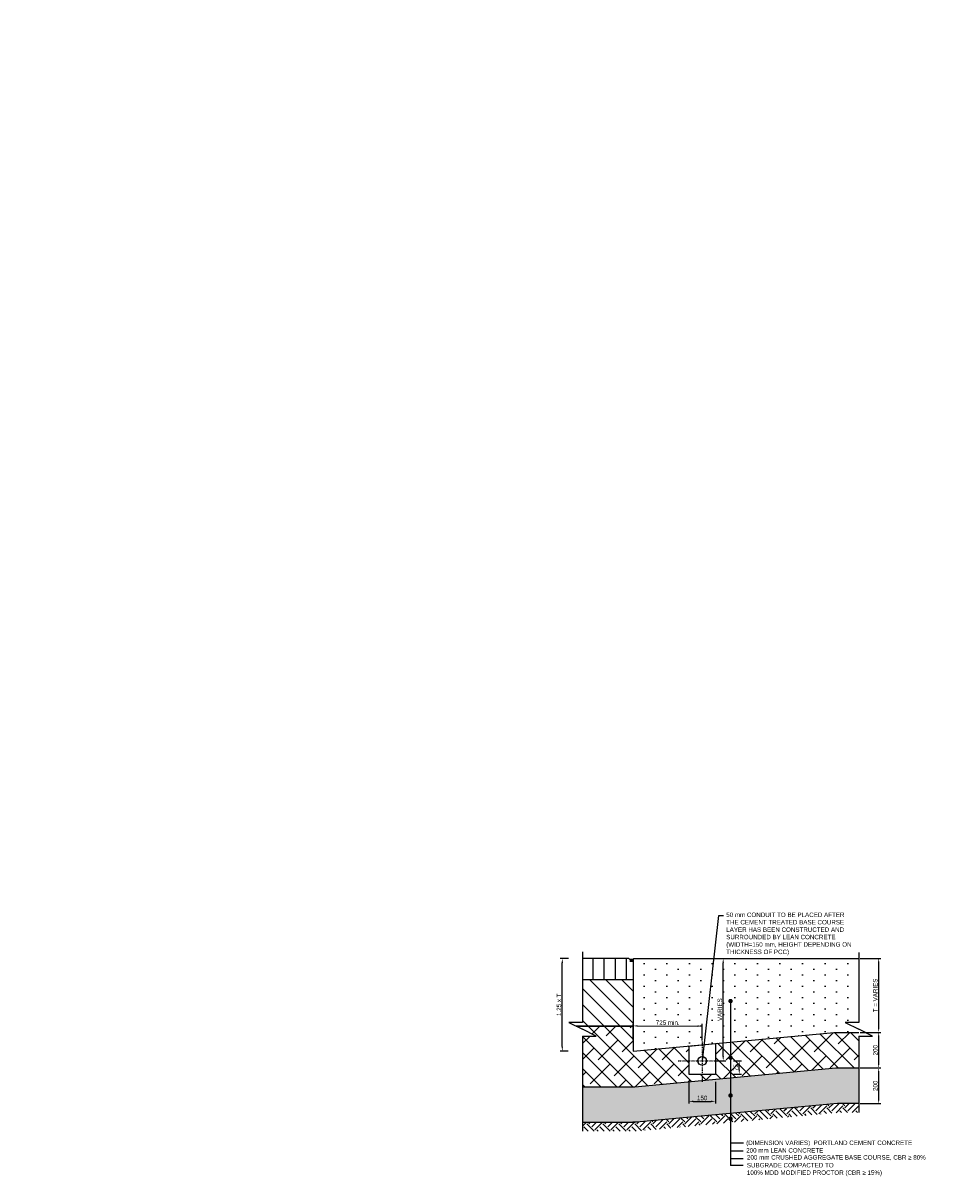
# Model space of a CAD drawing. Header units: metres. Extents: x -4024927 to 10167049, y -539908 to 13839353.
# Tile 84 of 211: x 1410146 to 1415246, y -164712 to -158211. Entities that reach past the tile are written whole.
import ezdxf

# ---------------------------------------------------------------- set-up
doc = ezdxf.new("R2010")
doc.units = ezdxf.units.M
for name, pattern in [('B-3-E-AF21$0$DASHDOT', [1, 0.5, -0.25, 0, -0.25]), ('CONTIUOUS', [0]), ('Dashdot', [10, 5, -2.5, 0, -2.5])]:
    doc.linetypes.add(name, pattern=pattern)
for name, color, linetype in [('B-3-E-AF09$0$e-anno-daro', 40, 'Continuous'), ('B-3-E-AF09$0$E-ANNO-T080', 2, 'Continuous'), ('B-ANNO-DIMN', 2, 'Continuous'), ('B-ANNO-T100', 2, 'Continuous'), ('B-HATH-TYP4', 4, 'Continuous'), ('B-PLIN', 3, 'Continuous'), ('C-DETL-BREAKLINE', 1, 'Dashdot'), ('C-DETL-PAVC-NEWW', 3, 'Continuous'), ('C-DETL-PAVE-PCC-HATCH', 252, 'Continuous'), ('C-PAVE-EDGE-CONC_SLABS', 4, 'Continuous'), ('C-ROAD-SHAP-PATT-NEW', 7, 'Continuous'), ('CN21310_pavemnt_tv_shldr_h_NW TWY-SHOULDER', 3, 'Continuous'), ('DIM', 1, 'Continuous'), ('EL-AGLI-EQUP-PAPI-N-RefEdit0', 1, 'CONTIUOUS'), ('V-PTOS-CL', 1, 'Continuous')]:
    doc.layers.add(name, color=color, linetype=linetype)
doc.styles.add('Arial', font='arial.ttf')
doc.styles.add('B-3-E-AF09$0$L100', font='arial.ttf')
doc.styles.get("Standard").update_dxf_attribs({"font": 'arial.ttf'})
doc.dimstyles.new('B-3-E-AF09$0$E-DETAIL', dxfattribs={"dimtxt": 200, "dimasz": 175, "dimexe": 0.18, "dimexo": 0.5, "dimgap": 50, "dimtad": 1, "dimdec": 0, "dimlfac": 0.1, "dimzin": 0, "dimdsep": 46, "dimtxsty": 'B-3-E-AF09$0$L100', "dimcen": 0, "dimadec": 0, "dimazin": 0, "dimtfac": 1, "dimtdec": 0, "dimtofl": 0, "dimtmove": 2, "dimatfit": 3, "dimfxl": 1, "dimtolj": 1, "dimtzin": 0, "dimarcsym": 0})
doc.dimstyles.new('ISO-25', dxfattribs={"dimscale": 10, "dimtxt": 2.5, "dimasz": 2.5, "dimexe": 1.25, "dimexo": 0.625, "dimtad": 1, "dimdec": 1, "dimtxsty": 'Standard', "dimcen": 2.5, "dimadec": 0, "dimazin": 0, "dimtfac": 1, "dimtdec": 1, "dimtmove": 0, "dimatfit": 3, "dimfxl": 1, "dimarcsym": 0})

# ---------------------------------------------------------------- blocks, each defined once
blk = doc.blocks.new('*D738')
at = {"layer": 'B-ANNO-DIMN', "color": 0, "lineweight": -2, "transparency": 16777216}
for p, q in [((1414843, -164078.4), (1414959.7, -164078.4)), ((1414947.2, -164253.4), (1414947.2, -164103.4)), ((1414843, -164278.4), (1414959.7, -164278.4))]:
    blk.add_line(p, q, dxfattribs=at)
at = {"layer": 'B-ANNO-DIMN', "color": 0, "transparency": 16777216}
for points in [[(1414943, -164103.4), (1414951.4, -164103.4), (1414947.2, -164078.4)], [(1414943, -164253.4), (1414951.4, -164253.4), (1414947.2, -164278.4)]]:
    blk.add_solid(points, dxfattribs=at)
at = {"layer": 'Defpoints', "color": 0, "transparency": 16777216}
for p in [(1414836.8, -164078.4), (1414947.2, -164078.4), (1414836.8, -164278.4)]:
    blk.add_point(p, dxfattribs=at)
at = {"layer": 'B-ANNO-DIMN', "color": 0, "transparency": 16777216, "insert": (1414928.5, -164178.4), "char_height": 25, "attachment_point": 5, "rotation": 90}
blk.add_mtext('200', dxfattribs=at)
blk = doc.blocks.new('*D739')
at = {"layer": 'B-ANNO-DIMN', "color": 0, "lineweight": -2, "transparency": 16777216}
for p, q in [((1414843, -163463.4), (1414959.7, -163463.4)), ((1414947.2, -163853.4), (1414947.2, -163488.4)), ((1414843, -163878.4), (1414959.7, -163878.4))]:
    blk.add_line(p, q, dxfattribs=at)
at = {"layer": 'B-ANNO-DIMN', "color": 0, "transparency": 16777216}
for points in [[(1414943, -163488.4), (1414951.4, -163488.4), (1414947.2, -163463.4)], [(1414943, -163853.4), (1414951.4, -163853.4), (1414947.2, -163878.4)]]:
    blk.add_solid(points, dxfattribs=at)
at = {"layer": 'Defpoints', "color": 0, "transparency": 16777216}
for p in [(1414836.8, -163463.4), (1414947.2, -163463.4), (1414836.8, -163878.4)]:
    blk.add_point(p, dxfattribs=at)
at = {"layer": 'B-ANNO-DIMN', "color": 0, "transparency": 16777216, "insert": (1414928.5, -163670.9), "char_height": 25, "attachment_point": 5, "rotation": 90}
blk.add_mtext('T = VARIES ', dxfattribs=at)
blk = doc.blocks.new('*D740')
at = {"layer": 'B-ANNO-DIMN', "color": 0, "lineweight": -2, "transparency": 16777216}
for p, q in [((1413205.7, -163463.4), (1413159.3, -163463.4)), ((1413171.8, -163958.4), (1413171.8, -163488.4)), ((1413205.4, -163983.4), (1413159.3, -163983.4))]:
    blk.add_line(p, q, dxfattribs=at)
at = {"layer": 'B-ANNO-DIMN', "color": 0, "transparency": 16777216}
for points in [[(1413167.6, -163488.4), (1413175.9, -163488.4), (1413171.8, -163463.4)], [(1413167.6, -163958.4), (1413175.9, -163958.4), (1413171.8, -163983.4)]]:
    blk.add_solid(points, dxfattribs=at)
at = {"layer": 'Defpoints', "color": 0, "transparency": 16777216}
for p in [(1413171.8, -163463.4), (1413211.9, -163463.4), (1413211.6, -163983.4)]:
    blk.add_point(p, dxfattribs=at)
at = {"layer": 'B-ANNO-DIMN', "color": 0, "transparency": 16777216, "insert": (1413153, -163723.4), "char_height": 25, "attachment_point": 5, "rotation": 90}
blk.add_mtext('1.25 x T', dxfattribs=at)
blk = doc.blocks.new('*D741')
at = {"layer": 'B-ANNO-DIMN', "color": 0, "lineweight": -2, "transparency": 16777216}
for p, q in [((1414843, -163878.4), (1414959.7, -163878.4)), ((1414947.2, -164053.4), (1414947.2, -163903.4)), ((1414843, -164078.4), (1414959.7, -164078.4))]:
    blk.add_line(p, q, dxfattribs=at)
at = {"layer": 'B-ANNO-DIMN', "color": 0, "transparency": 16777216}
for points in [[(1414943, -163903.4), (1414951.4, -163903.4), (1414947.2, -163878.4)], [(1414943, -164053.4), (1414951.4, -164053.4), (1414947.2, -164078.4)]]:
    blk.add_solid(points, dxfattribs=at)
at = {"layer": 'Defpoints', "color": 0, "transparency": 16777216}
for p in [(1414836.8, -163878.4), (1414947.2, -163878.4), (1414836.8, -164078.4)]:
    blk.add_point(p, dxfattribs=at)
at = {"layer": 'B-ANNO-DIMN', "color": 0, "transparency": 16777216, "insert": (1414928.5, -163978.4), "char_height": 25, "attachment_point": 5, "rotation": 90}
blk.add_mtext('200', dxfattribs=at)
blk = doc.blocks.new('*D743')
at = {"layer": 'B-ANNO-DIMN', "color": 0, "lineweight": -2, "transparency": 16777216}
for p, q in [((1414133, -164038.4), (1414177.4, -164038.4)), ((1414164.9, -164088.4), (1414164.9, -164063.4)), ((1414131.8, -164113.4), (1414177.4, -164113.4))]:
    blk.add_line(p, q, dxfattribs=at)
at = {"layer": 'B-ANNO-DIMN', "color": 0, "transparency": 16777216}
for points in [[(1414160.8, -164063.4), (1414169.1, -164063.4), (1414164.9, -164038.4)], [(1414160.8, -164088.4), (1414169.1, -164088.4), (1414164.9, -164113.4)]]:
    blk.add_solid(points, dxfattribs=at)
at = {"layer": 'Defpoints', "color": 0, "transparency": 16777216}
for p in [(1414126.8, -164038.4), (1414164.9, -164038.4), (1414125.5, -164113.4)]:
    blk.add_point(p, dxfattribs=at)
at = {"layer": 'B-ANNO-DIMN', "color": 0, "transparency": 16777216, "insert": (1414146.2, -164075.9), "char_height": 25, "attachment_point": 5, "rotation": 90}
blk.add_mtext('75', dxfattribs=at)
blk = doc.blocks.new('*D744')
at = {"layer": 'B-ANNO-DIMN', "color": 0, "lineweight": -2, "transparency": 16777216}
for p, q in [((1413881.7, -164155.8), (1413881.7, -164278.4)), ((1414031.7, -164155.8), (1414031.7, -164278.4)), ((1413906.7, -164265.9), (1414006.7, -164265.9))]:
    blk.add_line(p, q, dxfattribs=at)
at = {"layer": 'B-ANNO-DIMN', "color": 0, "transparency": 16777216}
for points in [[(1413906.7, -164261.7), (1413906.7, -164270), (1413881.7, -164265.9)], [(1414006.7, -164261.7), (1414006.7, -164270), (1414031.7, -164265.9)]]:
    blk.add_solid(points, dxfattribs=at)
at = {"layer": 'Defpoints', "color": 0, "transparency": 16777216}
for p in [(1413881.7, -164149.5), (1414031.7, -164149.5), (1414031.7, -164265.9)]:
    blk.add_point(p, dxfattribs=at)
at = {"layer": 'B-ANNO-DIMN', "color": 0, "transparency": 16777216, "insert": (1413956.7, -164247.1), "char_height": 25, "attachment_point": 5}
blk.add_mtext('150', dxfattribs=at)
blk = doc.blocks.new('*D731')
at = {"layer": 'B-ANNO-DIMN', "color": 0, "lineweight": -2, "transparency": 16777216}
for p, q in [((1413569.5, -163922.5), (1413569.8, -163829.6)), ((1413956.8, -163923.5), (1413957, -163830.7)), ((1413594.7, -163842.2), (1413932, -163843.1))]:
    blk.add_line(p, q, dxfattribs=at)
at = {"layer": 'B-ANNO-DIMN', "color": 0, "transparency": 16777216}
for points in [[(1413594.7, -163838), (1413594.7, -163846.3), (1413569.7, -163842.1)], [(1413932, -163838.9), (1413932, -163847.3), (1413957, -163843.2)]]:
    blk.add_solid(points, dxfattribs=at)
at = {"layer": 'Defpoints', "color": 0, "transparency": 16777216}
for p in [(1413957, -163843.2), (1413569.5, -163928.7), (1413956.7, -163929.8)]:
    blk.add_point(p, dxfattribs=at)
at = {"layer": 'B-ANNO-DIMN', "color": 0, "transparency": 16777216, "insert": (1413763.4, -163823.9), "char_height": 25, "attachment_point": 5, "rotation": 359.84248}
blk.add_mtext('725 min.', dxfattribs=at)
blk = doc.blocks.new('*D772')
at = {"layer": 'B-ANNO-DIMN', "color": 0, "lineweight": -2, "transparency": 16777216}
for p, q in [((1414038, -163463.4), (1414087.2, -163463.4)), ((1414074.7, -164013.4), (1414074.7, -163488.4)), ((1414038, -164038.4), (1414087.2, -164038.4))]:
    blk.add_line(p, q, dxfattribs=at)
at = {"layer": 'B-ANNO-DIMN', "color": 0, "transparency": 16777216}
for points in [[(1414070.5, -163488.4), (1414078.8, -163488.4), (1414074.7, -163463.4)], [(1414070.5, -164013.4), (1414078.8, -164013.4), (1414074.7, -164038.4)]]:
    blk.add_solid(points, dxfattribs=at)
at = {"layer": 'Defpoints', "color": 0, "transparency": 16777216}
for p in [(1414031.7, -163463.4), (1414074.7, -163463.4), (1414031.7, -164038.4)]:
    blk.add_point(p, dxfattribs=at)
at = {"layer": 'B-ANNO-DIMN', "color": 0, "transparency": 16777216, "insert": (1414055.9, -163750.9), "char_height": 25, "attachment_point": 5, "rotation": 90}
blk.add_mtext('VARIES', dxfattribs=at)

msp = doc.modelspace()

# ---------------------------------------------------------------- hatches: boundary and pattern name
at = {"layer": 'B-HATH-TYP4'}
h = msp.add_hatch(dxfattribs=at)
h.set_pattern_fill('EARTH', color=252, scale=10, angle=45, style=0)
h.set_pattern_definition([(45, (1330376.284, -89081.97), (0, 89.80256), [63.5, -63.5]), (45, (1330359.446, -89065.13), (0, 89.80256), [63.5, -63.5]), (45, (1330342.61, -89048.29), (0, 89.80256), [63.5, -63.5]), (135, (1330342.61, -89037.066), (-89.80256, 0), [63.5, -63.5]), (135, (1330359.446, -89020.23), (-89.80256, 0), [63.5, -63.5]), (135, (1330376.284, -89003.39), (-89.80256, 0), [63.5, -63.5])])
h.paths.add_polyline_path([(1414227.12, -164374.2), (1414227.15, -164323.98), (1413588.06, -164383.45), (1413567.73, -164383.45), (1413285.78, -164383.45), (1413285.78, -164433.45), (1413578.77, -164433.45), (1413590.38, -164433.45)])
h.paths.add_polyline_path([(1414718.58, -164328.47), (1414835.74, -164328.45), (1414835.74, -164278.45), (1414716.25, -164278.47), (1414227.15, -164323.98), (1414227.12, -164374.2)])
at = {"layer": 'C-DETL-PAVE-PCC-HATCH'}
h = msp.add_hatch(dxfattribs=at)
h.set_pattern_fill('DOTS', color=256, scale=40, angle=90, style=0)
h.set_pattern_definition([(90, (1836858.785, 3645078.65), (-63.5, 31.75), [0, -63.5])])
h.paths.add_polyline_path([(1414836.77, -163463.45), (1413569.49, -163463.45), (1413569.49, -163983.45), (1414697.65, -163878.47), (1414836.77, -163878.45)])
h.paths.add_polyline_path([(1413777.62, -163794), (1413777.62, -163652.46)], flags=16)
at = {"layer": 'C-ROAD-SHAP-PATT-NEW', "linetype": 'Continuous', "lineweight": -3}
h = msp.add_hatch(dxfattribs=at)
h.set_pattern_fill('ANSI31', color=252, scale=500, angle=45, style=0)
h.set_pattern_definition([(90, (1470595.06, -161124.96), (-62.5, 0), [])])
edge = h.paths.add_edge_path()
edge.add_line((1413569.49, -163467.45), (1413549.49, -163467.45))
edge.add_line((1413549.49, -163467.45), (1413545.49, -163463.45))
edge.add_line((1413545.49, -163463.45), (1413485.84, -163463.45))
edge.add_arc((1413557.49, -163465.45), 71.67, 178.40098, 180)
edge.add_arc((1413307.74, -163525.43), 187.9, -17.984912, 18.615871, ccw=False)
edge.add_line((1413486.46, -163583.45), (1413569.49, -163583.45))
edge.add_line((1413569.49, -163583.45), (1413569.49, -163467.45))
edge = h.paths.add_edge_path()
edge.add_arc((1413557.49, -163465.45), 71.67, 178.40098, 180, ccw=False)
edge.add_line((1413485.84, -163463.45), (1413285.78, -163463.45))
edge.add_line((1413285.78, -163463.45), (1413285.78, -163463.45))
edge.add_line((1413285.78, -163463.45), (1413285.78, -163583.45))
edge.add_line((1413285.78, -163583.45), (1413486.46, -163583.45))
edge.add_arc((1413307.74, -163525.43), 187.9, 342.015088, 378.615871)
h = msp.add_hatch(dxfattribs=at)
h.set_pattern_fill('ANSI31', color=252, scale=20, angle=90, style=0)
h.set_pattern_definition([(135, (1836858.785, 3145078.65), (-44.9012806, -44.9012806), [])])
h.paths.add_polyline_path([(1413285.78, -163583.45), (1413285.78, -163823.04), (1413208.9, -163823.04), (1413250.26, -163843.45), (1413569.49, -163843.45), (1413569.49, -163583.45)])
h = msp.add_hatch(dxfattribs=at)
h.set_pattern_fill('ANSI38', color=252, scale=20, angle=90, style=0)
h.set_pattern_definition([(135, (1836858.785, 3145078.65), (-44.9012806, -44.9012806), []), (225, (1836858.785, 3145078.65), (-44.9012806, -134.7038418), [158.75, -95.25])])
h.paths.add_polyline_path([(1414031.74, -163940.99), (1414031.74, -164113.45), (1413881.74, -164113.45), (1413881.74, -163955.58)], flags=16)
h.paths.add_polyline_path([(1413362.65, -163898.93), (1413285.78, -163898.93), (1413285.78, -164183.45), (1413578.77, -164183.45), (1414706.95, -164078.47), (1414836.77, -164078.45), (1414836.77, -163878.45), (1414697.65, -163878.47), (1413569.49, -163983.45), (1413569.49, -163843.45), (1413250.26, -163843.45)])
h = msp.add_hatch(dxfattribs=at)
h.set_pattern_fill('GRAVEL', color=252, scale=4, style=0)
h.set_pattern_definition([(228.0127875, (1837549.2686, 3145211.292), (-812.800000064, -914.399999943), [13.6688576, -1353.2193456]), (184.969741, (1837540.1246, 3145201.132), (1219.1999995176, 101.600005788), [23.4561888, -2322.1619557]), (132.5104471, (1837516.7566, 3145199.1), (1016.000000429, -1117.59999961), [16.5392608, -1637.3889118]), (267.273689, (1837477.1326, 3145173.7), (101.600000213, 2031.999999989), [21.3601808, -2114.657497]), (292.83365418, (1837476.1166, 3145152.364), (-508.0000000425, 1219.199999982), [20.945348, -2073.5923098]), (357.273689, (1837484.2446, 3145133.06), (-2031.999999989, 101.600000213), [21.3601808, -2114.657497]), (37.69424047, (1837505.5806, 3145132.044), (-1320.7999999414, -1016.000000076), [28.2477464, -2796.5246126]), (72.25532837, (1837527.9326, 3145149.316), (711.200000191, 2235.199999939), [26.6687808, -2640.210264]), (121.42956562, (1837536.0606, 3145174.716), (-812.800000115, 1320.799999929), [21.43252, -2121.821828]), (175.2363583, (1837524.885, 3145193.004), (1117.599999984, -101.600000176), [24.4685312, -1198.957478]), (222.3974378, (1837500.5006, 3145195.036), (-1219.199999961, -1117.6000000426), [31.6431168, -3132.6709005]), (138.81407483, (1837577.717, 3145172.684), (-711.199999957, 609.60000005), [10.8001816, -1069.222633]), (171.4692344, (1837569.5886, 3145179.796), (1320.8000000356, -203.1999997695), [20.5472792, -2034.18556]), (225, (1837549.27, 3145182.844), (-1e-14, -101.6), [14.3683736, -129.3157243]), (203.1985905, (1837542.157, 3145195.036), (508.000000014, 203.199999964), [7.7376528, -766.0248948]), (291.8014095, (1837535.045, 3145191.988), (-101.60000002, 304.79999999), [10.9426248, -536.1901196]), (30.96375653, (1837539.109, 3145181.828), (304.80000001, 203.19999999), [17.7727864, -574.651926]), (161.5650512, (1837554.35, 3145190.972), (203.2, -101.6), [12.8514856, -308.4359247]), (16.38954033, (1837476.1166, 3145191.988), (1016, 304.8), [18.00352, -1782.353067]), (70.34617594, (1837493.3886, 3145197.068), (-406.400000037, -1117.599999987), [15.1039576, -1495.288627]), (293.1985905, (1837554.349, 3145211.292), (-203.199999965, 508.000000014), [15.475204, -758.2873436]), (343.61045967, (1837560.4446, 3145197.068), (-1016.000000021, 304.799999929), [18.00352, -1782.353067]), (339.4439548, (1837476.117, 3145128.996), (-508, 203.2), [17.361408, -850.7093725]), (294.7751406, (1837492.3726, 3145122.9), (-508.000000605, 1117.599999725), [14.5468848, -1440.1437352]), (66.8014095, (1837555.365, 3145109.692), (203.19999997, 508.000000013), [15.475204, -758.2873436]), (17.35402464, (1837561.4606, 3145123.916), (-1320.799999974, -406.400000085), [17.0313096, -1686.0950392]), (69.4439548, (1837505.58, 3145109.692), (-203.200000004, -508), [8.680704, -859.3900765]), (101.3099325, (1837549.269, 3145109.692), (-101.6, 406.4), [5.180584, -512.8797986]), (165.9637565, (1837548.253, 3145114.772), (304.8, -101.6), [20.945348, -397.9621836]), (186.00900596, (1837527.9326, 3145119.852), (1015.999999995, 101.600000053), [19.41068, -1921.6545945]), (303.6900675, (1837539.11, 3145172.684), (-101.60000001, 203.2), [14.6529552, -351.6710544]), (353.15722659, (1837547.2366, 3145160.492), (1727.2000000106, -203.1999999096), [25.5822704, -2532.6403626]), (60.9453959, (1837572.637, 3145157.444), (-406.40000001, -711.199999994), [10.4603296, -1035.5756927]), (90, (1837577.72, 3145166.59), (-101.6, 101.6), [6.096, -95.504]), (120.25643716, (1837525.9006, 3145122.9), (406.39999995, -711.200000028), [14.1146784, -1397.357631]), (48.0127875, (1837518.7886, 3145135.092), (812.800000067, 914.39999994), [27.3377152, -1339.550488]), (0, (1837537.08, 3145155.41), (101.6, 101.6), [26.416, -75.184]), (325.3048465, (1837563.4926, 3145155.412), (1016.000000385, -711.19999945), [16.0643824, -1590.372669]), (254.0546041, (1837576.7, 3145146.268), (-101.59999999, -406.4), [14.7931632, -724.8660016]), (207.64597536, (1837572.6366, 3145132.044), (-1930.400000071, -1015.999999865), [24.085804, -2384.498577]), (175.42607874, (1837551.3006, 3145120.868), (-1320.8, 101.6), [25.4811784, -2522.6338582])])
h.paths.add_polyline_path([(1413285.78, -164183.45), (1413285.78, -164383.45), (1413588.06, -164383.45), (1414716.25, -164278.47), (1414836.77, -164278.45), (1414836.77, -164078.45), (1414706.95, -164078.47), (1413578.77, -164183.45)])

# ---------------------------------------------------------------- linework, layer by layer
at = {"layer": 'B-ANNO-DIMN', "color": 2}
msp.add_line((1414116.06, -163702.6), (1414115.47, -164626.31), dxfattribs=at)
for points in [[(1414109.84, -163702.6, 12.44, 12.44, 1), (1414122.28, -163702.61, 12.44, 12.44, 1)], [(1414109.84, -164020.88, 12.44, 12.44, 1), (1414122.28, -164020.89, 12.44, 12.44, 1)], [(1414109.75, -164232.87, 12.44, 12.44, 1), (1414122.19, -164232.88, 12.44, 12.44, 1)], [(1414109.75, -164363.48, 12.44, 12.44, 1), (1414122.19, -164363.49, 12.44, 12.44, 1)]]:
    msp.add_lwpolyline(points, format="xyseb", close=True, dxfattribs=at)
at = {"layer": 'B-ANNO-T100'}
msp.add_lwpolyline([(1413549.49, -163467.45), (1413569.49, -163467.45)], dxfattribs=at)
at = {"layer": 'B-PLIN', "color": 3}
for points in [[(1413569.49, -163467.45), (1413569.49, -163983.45)], [(1413573.49, -163463.45), (1414836.77, -163463.45)]]:
    msp.add_lwpolyline(points, dxfattribs=at)
at = {"layer": 'C-DETL-BREAKLINE', "color": 3, "linetype": 'ByBlock', "ltscale": 0.5}
for points in [[(1413285.78, -163425.46), (1413285.78, -163823.04)], [(1414835.74, -163429.43), (1414835.74, -163823.04)], [(1413285.78, -163823.04), (1413208.9, -163823.04), (1413285.78, -163860.98)], [(1414835.74, -163823.04), (1414758.87, -163823.04), (1414835.74, -163860.98)], [(1413285.78, -163898.93), (1413362.65, -163898.93), (1413285.78, -163860.98)], [(1413285.78, -163898.93), (1413285.78, -164433.45)], [(1414835.74, -163898.93), (1414912.62, -163898.93), (1414835.74, -163860.98)], [(1414835.74, -163898.93), (1414835.74, -164328.45)]]:
    msp.add_lwpolyline(points, dxfattribs=at)
at = {"layer": 'C-DETL-PAVC-NEWW'}
for p, q in [((1413549.49, -163467.45), (1413545.49, -163463.45)), ((1413569.49, -163467.45), (1413573.49, -163463.45))]:
    msp.add_line(p, q, dxfattribs=at)
at = {"layer": 'C-DETL-PAVC-NEWW', "color": 1}
msp.add_solid([(1413549.49, -163467.45), (1413549.49, -163483.45), (1413569.49, -163467.45), (1413569.49, -163483.45)], dxfattribs=at)
at = {"layer": 'C-PAVE-EDGE-CONC_SLABS'}
msp.add_lwpolyline([(1413569.49, -163983.45), (1414697.65, -163878.47), (1414836.77, -163878.45)], dxfattribs=at)
at = {"layer": 'CN21310_pavemnt_tv_shldr_h_NW TWY-SHOULDER'}
msp.add_line((1413569.49, -163843.45), (1413569.49, -163983.45), dxfattribs=at)
for points in [[(1413545.49, -163463.45), (1413285.78, -163463.45)], [(1413569.49, -163583.45), (1413285.78, -163583.45)], [(1413250.26, -163843.45), (1413250.26, -163843.45), (1413569.49, -163843.45), (1413250.26, -163843.45), (1413250.26, -163843.45)], [(1413569.49, -163983.45), (1414697.65, -163878.47), (1414836.77, -163878.45)], [(1413285.78, -164183.45), (1413578.77, -164183.45), (1414706.95, -164078.47), (1414836.8, -164078.45)], [(1414836.84, -164278.45), (1414716.25, -164278.47), (1413588.06, -164383.45), (1413567.73, -164383.45)]]:
    msp.add_lwpolyline(points, dxfattribs=at)
at = {"layer": 'CN21310_pavemnt_tv_shldr_h_NW TWY-SHOULDER', "flags": 128}
msp.add_lwpolyline([(1413285.78, -164383.45), (1413578.77, -164383.45)], dxfattribs=at)
at = {"layer": 'DIM', "color": 2}
for p, q in [((1414187.5, -164544.78), (1414115.5, -164544.73)), ((1414188.76, -164500.57), (1414116.76, -164500.52)), ((1414187.43, -164587.83), (1414115.43, -164587.78)), ((1414186.88, -164626.36), (1414115.38, -164626.31))]:
    msp.add_line(p, q, dxfattribs=at)
at = {"layer": 'EL-AGLI-EQUP-PAPI-N-RefEdit0'}
msp.add_arc((3071061.1, 6743365.78), 7095987.63, 260.537675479, 260.537675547, dxfattribs=at)
at = {"layer": 'V-PTOS-CL', "color": 1, "ltscale": 0.5}
for p, q in [((1413881.74, -163955.57), (1414031.74, -163940.99)), ((1413881.74, -163955.57), (1413881.74, -164113.45)), ((1414031.74, -163940.99), (1414031.74, -164113.45))]:
    msp.add_line(p, q, dxfattribs=at)
at = {"layer": 'V-PTOS-CL', "linetype": 'B-3-E-AF21$0$DASHDOT', "ltscale": 10}
msp.add_line((1413956.74, -163929.77), (1413956.74, -164157.61), dxfattribs=at)
msp.add_lwpolyline([(1413821.99, -164038.45), (1414094.57, -164038.45)], dxfattribs=at)
at = {"layer": 'V-PTOS-CL', "color": 1, "ltscale": 0.5}
msp.add_lwpolyline([(1413881.74, -164113.45), (1414031.74, -164113.45)], dxfattribs=at)
msp.add_circle((1413956.74, -164038.45), 25, dxfattribs=at)

# ---------------------------------------------------------------- texts
at = {"layer": 'B-3-E-AF09$0$E-ANNO-T080', "color": 2, "linetype": 'Continuous', "char_height": 25, "attachment_point": 1, "style": 'Arial'}
for s, insert, width in [('\\pxql;50 mm CONDUIT TO BE PLACED AFTER  THE CEMENT TREATED BASE COURSE  LAYER HAS BEEN CONSTRUCTED AND SURROUNDED BY LEAN CONCRETE (WIDTH=150 mm, HEIGHT DEPENDING ON THICKNESS OF PCC)', (1414091.69, -163205.59), 743.3753), ('{\\fArial|b0|i0|c0|p34;(DIMENSION VARIES)  PORTLAND CEMENT CONCRETE}', (1414203.85, -164485.95), 1159.7211), ('200 mm LEAN CONCRETE', (1414203.85, -164528.53), 1159.7211), ('SUBGRADE COMPACTED TO\\P100% MDD MODIFIED PROCTOR (CBR {\\fArial|b0|i0|c0|p34;≥} 15%)', (1414207.66, -164611.89), 1159.7211), ('200 mm CRUSHED AGGREGATE BASE COURSE, CBR ≥ 80%', (1414208.33, -164567.91), 1159.7211)]:
    msp.add_mtext(s, dxfattribs=dict(at, insert=insert, width=width))

# ---------------------------------------------------------------- dimensions: what is measured, and where the dimension line sits
at = {"layer": 'B-ANNO-DIMN', "color": 2}
for base, p1, p2, text, picture, middle in [((1413171.76, -163463.45), (1413211.6, -163983.45), (1413211.92, -163463.45), '1.25 x T', '*D740', (1413153.01, -163723.45)), ((1414074.68, -163463.45), (1414031.74, -164038.45), (1414031.74, -163463.45), 'VARIES', '*D772', (1414055.93, -163750.95)), ((1414947.21, -163463.45), (1414836.77, -163878.45), (1414836.77, -163463.45), 'T = VARIES ', '*D739', (1414928.46, -163670.95))]:
    dim = msp.add_linear_dim(base=base, p1=p1, p2=p2, angle=90, text=text, dimstyle='ISO-25', override={"dimscale": 10}, dxfattribs=at)
    dim.commit()
    dim.dimension.update_dxf_attribs({"geometry": picture, "text_midpoint": middle})
dim = msp.add_aligned_dim(p1=(1413569.49, -163928.7), p2=(1413956.74, -163929.77), distance=86.6, text='725 min.', dimstyle='ISO-25', override={"dimscale": 10}, dxfattribs=at)
dim.commit()
dim.dimension.update_dxf_attribs({"geometry": '*D731', "text_midpoint": (1413763.4, -163823.88)})
for base, p1, p2, picture, middle in [((1414947.21, -163878.45), (1414836.77, -164078.45), (1414836.77, -163878.45), '*D741', (1414928.46, -163978.45)), ((1414164.92, -164038.45), (1414125.53, -164113.45), (1414126.76, -164038.45), '*D743', (1414146.17, -164075.95)), ((1414947.21, -164078.45), (1414836.77, -164278.45), (1414836.77, -164078.45), '*D738', (1414928.46, -164178.45))]:
    dim = msp.add_linear_dim(base=base, p1=p1, p2=p2, angle=90, dimstyle='ISO-25', override={"dimscale": 10}, dxfattribs=at)
    dim.commit()
    dim.dimension.update_dxf_attribs({"geometry": picture, "text_midpoint": middle})
dim = msp.add_linear_dim(base=(1414031.74, -164265.86), p1=(1413881.74, -164149.52), p2=(1414031.74, -164149.52), dimstyle='ISO-25', override={"dimscale": 10}, dxfattribs=at)
dim.commit()
dim.dimension.update_dxf_attribs({"geometry": '*D744', "text_midpoint": (1413956.74, -164247.11)})

# ---------------------------------------------------------------- leaders
at = {"layer": 'B-3-E-AF09$0$e-anno-daro', "color": 2, "linetype": 'Continuous'}
msp.add_leader([(1413958.28, -164038.45, 132.19), (1414049.77, -163221.24, 132.19), (1414076.36, -163221.24, 132.19)], dimstyle='B-3-E-AF09$0$E-DETAIL', override={"dimscale": 10, "dimasz": 2.5}, dxfattribs=at)

doc.saveas('drawing.dxf')
